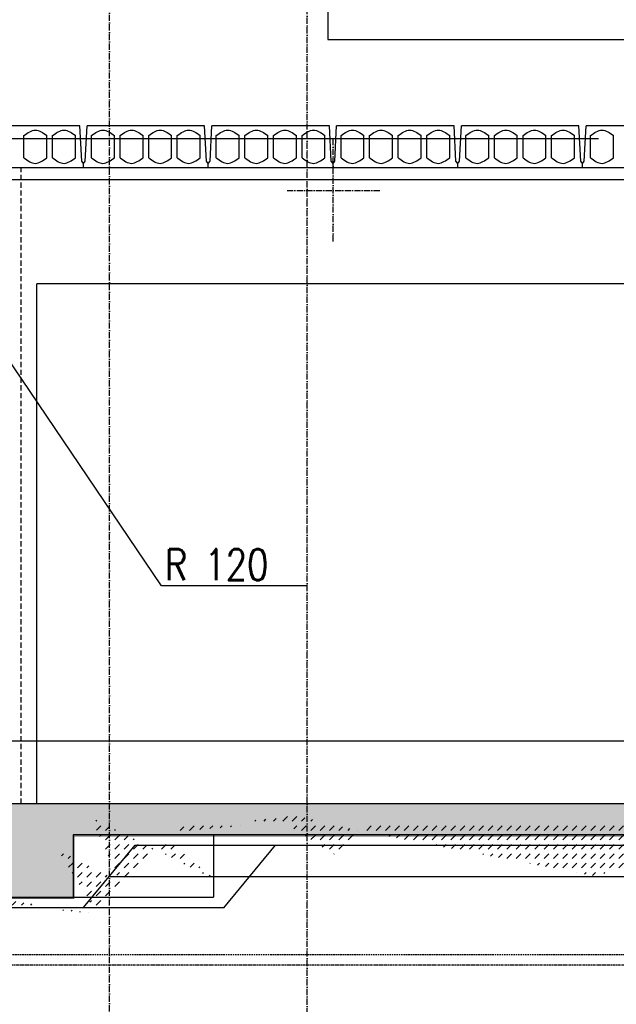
# Model space of a CAD drawing. Header units: centimetres. Extents: x 657501712 to 657529232, y 555122765 to 555182979.
# Tile 62 of 77: x 657507746 to 657508320, y 555123604 to 555124551. Entities that reach past the tile are written whole.
import ezdxf

# ---------------------------------------------------------------- set-up
doc = ezdxf.new("R2010")
doc.units = ezdxf.units.CM
doc.header["$LTSCALE"] = 0.1
for name, pattern in [('ZKZOK_PW_06_00_300$0$ACAD_ISO04W100', [30.5, 24, -3, 0.5, -3]), ('ZKZOK_PW_06_00_300$0$ACAD_ISO10W100', [18.5, 12, -3, 0.5, -3]), ('ZKZOK_PW_06_00_300$0$DASHED', [0.75, 0.5, -0.25])]:
    doc.linetypes.add(name, pattern=pattern)
for name, color, linetype in [('xrefs', 7, 'Continuous'), ('ZKZOK_PW_06_00_300$0$A_GB_100T', 2, 'Continuous'), ('ZKZOK_PW_06_00_300$0$A_GB_102T', 2, 'Continuous'), ('ZKZOK_PW_06_00_300$0$A_GB_300L', 1, 'Continuous'), ('ZKZOK_PW_06_00_300$0$G_GB_030L', 7, 'ZKZOK_PW_06_00_300$0$ACAD_ISO04W100'), ('ZKZOK_PW_06_00_300$0$S_GB_301L', 1, 'Continuous'), ('ZKZOK_PW_06_00_300$0$S_GB_302L', 2, 'Continuous'), ('ZKZOK_PW_06_00_300$0$S_GB_303L', 3, 'Continuous'), ('ZKZOK_PW_06_00_300$0$S_GB_309H', 9, 'Continuous'), ('ZKZOK_PW_06_00_300$0$S_GB_309L', 9, 'Continuous'), ('ZKZOK_PW_06_00_300$0$S_GB_409H', 9, 'Continuous')]:
    doc.layers.add(name, color=color, linetype=linetype)
doc.styles.add('ZKZOK_PW_06_00_300$0$ROMANS', font='romans.shx', dxfattribs={"width": 0.8})
pattern_1 = [(44.99999999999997, (-736443.4490041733, 384606.1454992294), (3.907985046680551e-14, 89.80256121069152), [63.5, -63.5])]

# ---------------------------------------------------------------- blocks, each defined once
blk = doc.blocks.new('wer')
at = {"layer": 'ZKZOK_PW_06_00_300$0$S_GB_309H'}
h = blk.add_hatch(dxfattribs=at)
h.set_pattern_fill('ANSI33', color=251, scale=20, angle=360.079835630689, style=0)
h.set_pattern_definition([(37.00000000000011, (-16312.64784622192, 37584.72996616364), (-76.43050794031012, 101.4267097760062), []), (37.00000000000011, (-16223.71919822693, 37572.23186016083), (-76.43050794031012, 101.4267097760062), [63.49999999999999, -31.74999999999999])])
edge = h.paths.add_edge_path()
edge.add_line((-13250.02553939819, 9.5367431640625e-07), (-13250.02553915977, -899.999999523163))
edge.add_line((-13250.02553939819, -900), (-11950.00165641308, -899.9299621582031))
edge.add_line((-11950.00165748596, -899.9299621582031), (-11950.03391873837, -301.0897971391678))
edge.add_line((-11950.03391838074, -301.0897970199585), (-650.0000078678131, -300.4702455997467))
edge.add_line((-650.0000085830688, -300.4702453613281), (-650.0000079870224, -900.0000004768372))
edge.add_line((-650.0000076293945, -900.0000009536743), (650.0111616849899, -899.9999997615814))
edge.add_line((650.0111608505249, -899.9999990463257), (649.9786992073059, -299.9999979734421))
edge.add_line((649.9786987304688, -299.9999980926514), (8178.614531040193, -300.407612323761))
edge.add_line((8178.614532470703, -300.4076128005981), (8178.614534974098, -0.03445076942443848))
edge.add_line((8178.614534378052, -0.03445053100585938), (-13250.02553737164, 2.026557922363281e-06))
h = blk.add_hatch(dxfattribs=at)
h.set_pattern_fill('DASH', color=251, scale=20, angle=44.99999999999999)
h.set_pattern_definition(pattern_1)
h.paths.add_polyline_path([(-660.0067873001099, -310.1564102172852), (-1700.250646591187, -310.1564111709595), (-1700.250641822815, -400.5322122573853), (-1246.956371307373, -400.507791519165), (-1081.587133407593, -599.9999990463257), (-660.0067873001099, -600)])
h.paths.add_polyline_path([(-660.0067873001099, -600), (-1081.587133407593, -599.9999990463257), (-909.5073575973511, -807.5874261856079), (-660.0067873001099, -808.8324384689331)])
h.paths.add_polyline_path([(0.02553653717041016, -910.066614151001), (-660.0067882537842, -910.0666151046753), (-660.0067873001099, -808.8324384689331), (-909.5073575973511, -807.5874261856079), (-750.0067882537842, -999.9999990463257), (0.02553558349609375, -999.9999980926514)])
h.paths.add_polyline_path([(902.0648937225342, -816.6272077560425), (660.057861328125, -815.4195890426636), (660.0578603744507, -910.0666151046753), (0.02553653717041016, -910.066614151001), (0.02553558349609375, -999.9999980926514), (750.057861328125, -999.9999990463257)])
h.paths.add_polyline_path([(1000, -698.4837703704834), (1000, -599.9999980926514), (660.057861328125, -599.9999990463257), (660.057861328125, -815.4195890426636), (902.0648937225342, -816.6272077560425)])
h.paths.add_polyline_path([(1000, -310.1564102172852), (660.057861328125, -310.1564102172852), (660.057861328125, -599.9999990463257), (1000, -599.9999980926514)])
h.paths.add_polyline_path([(1600, -310.1564102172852), (1000, -310.1564102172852), (1000, -599.9999980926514), (1081.638206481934, -599.9999980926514), (1247.11882686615, -400.3734254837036), (1600.000000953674, -400.3544149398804)])
h.paths.add_polyline_path([(2785.000438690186, -310.1564102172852), (1699.749353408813, -310.1564102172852), (1699.749357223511, -400.3490419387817), (2785.00443649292, -400.2905740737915)])
h.paths.add_polyline_path([(-1700.250646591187, -310.1564111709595), (-3540.250646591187, -310.1564111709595), (-3540.250642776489, -400.6313400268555), (-1700.250641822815, -400.5322122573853)])
h = blk.add_hatch(dxfattribs=at)
h.set_pattern_fill('DASH', color=251, scale=20, angle=44.99999999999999)
h.set_pattern_definition(pattern_1)
h.paths.add_polyline_path([(3539.749353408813, -310.1564111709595), (2985.000469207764, -310.1564102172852), (2985.004753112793, -400.2797994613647), (3539.749357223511, -400.2499132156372)])
h.paths.add_polyline_path([(2985.000469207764, -310.1564102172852), (2785.000438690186, -310.1564102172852), (2785.00443649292, -400.2905740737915), (2985.004753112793, -400.2797994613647)])
h.paths.add_polyline_path([(5379.749353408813, -310.1564111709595), (3539.749353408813, -310.1564111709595), (3539.749357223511, -400.2499132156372), (5379.749357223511, -400.1507844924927)])
h.paths.add_polyline_path([(7219.749353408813, -310.1564102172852), (5379.749353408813, -310.1564111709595), (5379.749357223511, -400.1507844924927), (7219.749358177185, -400.0516586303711)])
h.paths.add_polyline_path([(8178.614540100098, -310.1564102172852), (7219.749353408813, -310.1564102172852), (7219.749358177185, -400.0516586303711), (8178.614540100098, -399.9999990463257)])
at = {"layer": 'ZKZOK_PW_06_00_300$0$A_GB_102T', "color": 251, "linetype": 'Continuous'}
blk.add_lwpolyline([(2901.124338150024, 2094.279101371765), (1499.9967212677, 2094.279095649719), (4.327919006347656, 4312.988541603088)], dxfattribs=at)
at = {"layer": 'ZKZOK_PW_06_00_300$0$A_GB_300L', "color": 251}
for p, q in [((3099.974729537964, 7350.000285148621), (37549.97447013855, 7350.000111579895)), ((-12350.0255317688, 6400.000276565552), (5704.974464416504, 6400.000276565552))]:
    blk.add_line(p, q, dxfattribs=at)
blk.add_lwpolyline([(-12845.02540969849, 10250.00028610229), (3099.974729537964, 9460.000283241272), (3099.974729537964, 7350.000285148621)], dxfattribs=at)
at = {"layer": 'ZKZOK_PW_06_00_300$0$G_GB_030L', "color": 251, "linetype": 'ZKZOK_PW_06_00_300$0$ACAD_ISO10W100', "ltscale": 50}
for p, q in [((2899.97446346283, -7945.887769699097), (2899.974464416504, 12344.07594203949)), ((2899.97446346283, -7945.887769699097), (2899.974464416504, 12344.07594299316)), ((999.9999942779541, -5420.179937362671), (999.9999942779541, 7857.376205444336)), ((999.9999942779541, -5420.179937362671), (999.9999942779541, 7857.376205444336)), ((3149.974460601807, 5408.218810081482), (3149.974460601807, 6391.781191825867)), ((2707.918962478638, 5900.000000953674), (3617.705748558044, 5900.000000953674))]:
    blk.add_line(p, q, dxfattribs=at)
at = {"layer": 'ZKZOK_PW_06_00_300$0$S_GB_301L', "color": 251, "linetype": 'ZKZOK_PW_06_00_300$0$DASHED', "ltscale": 1000}
for p, q in [((149.9999933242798, 0), (149.9999933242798, 6120)), ((149.9999942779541, 0), (149.9999933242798, 6120)), ((149.9999914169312, 9.5367431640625e-07), (149.9999914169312, 6120.000000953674)), ((39949.97447013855, 599.9999914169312), (-12750.02553939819, 600)), ((37649.97445869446, 600.0000009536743), (-12750.02554130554, 600))]:
    blk.add_line(p, q, dxfattribs=at)
at = {"layer": 'ZKZOK_PW_06_00_300$0$S_GB_301L', "color": 251, "linetype": 'ZKZOK_PW_06_00_300$0$DASHED', "ltscale": 300}
blk.add_line((-13250.02554225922, -1449.999999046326), (37049.99999141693, -1450), dxfattribs=at)
at = {"layer": 'ZKZOK_PW_06_00_300$0$S_GB_301L', "color": 251, "linetype": 'ZKZOK_PW_06_00_300$0$DASHED', "ltscale": 150, "const_width": 5}
blk.add_lwpolyline([(-13260.02554130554, 9.5367431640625e-07), (-13260.02554225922, -907.9768190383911), (-11939.99820709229, -907.9768180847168), (-11940.03041553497, -310.1564102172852), (-660.0067958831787, -310.1564102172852), (-660.006796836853, -910.0666151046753), (660.0578527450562, -910.0666151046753), (660.0578517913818, -310.1564111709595), (8178.614530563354, -310.1564102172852)], dxfattribs=at)
at = {"layer": 'ZKZOK_PW_06_00_300$0$S_GB_302L', "color": 251, "linetype": 'Continuous'}
for p, q in [((8178.614530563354, 6000), (-12450.02554225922, 6000.000000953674)), ((299.9999933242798, 0), (299.9999933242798, 5000)), ((299.9999942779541, 0), (299.9999942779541, 5000)), ((8178.614530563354, 5000.000001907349), (299.9999914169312, 5000.000000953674)), ((299.9999914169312, 0), (299.9999914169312, 5000.000000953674)), ((2000.041790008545, -300.3345184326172), (2000.025527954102, -899.9999990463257)), ((-1999.974472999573, -899.9999990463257), (2000.025527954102, -899.9999990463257))]:
    blk.add_line(p, q, dxfattribs=at)
at = {"layer": 'ZKZOK_PW_06_00_300$0$S_GB_303L', "color": 251}
for p, q in [((8178.614530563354, 0), (-12450.02554130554, 0)), ((8178.614530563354, -300), (649.9788608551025, -299.9999980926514)), ((8178.614530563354, -299.9999990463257), (649.9788608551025, -299.9999980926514)), ((649.9788599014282, -300.4076108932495), (650.0111618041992, -899.9999990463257))]:
    blk.add_line(p, q, dxfattribs=at)
at = {"layer": 'ZKZOK_PW_06_00_300$0$S_GB_309L', "color": 251, "linetype": 'Continuous'}
for p, q in [((714.8309917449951, 6520), (-414.8820743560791, 6520.000000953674)), ((732.6321487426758, 6181.928907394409), (714.8309917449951, 6520)), ((732.6321487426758, 6181.928906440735), (714.8309917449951, 6520)), ((732.6321487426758, 6181.928906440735), (714.8309907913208, 6520)), ((732.6321487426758, 6181.928906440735), (714.8309907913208, 6520)), ((767.3167686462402, 6181.928907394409), (785.1179256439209, 6520)), ((767.3167686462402, 6181.928907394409), (785.1179256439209, 6520)), ((1914.830990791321, 6520.000000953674), (785.1179256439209, 6520)), ((1932.632150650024, 6181.928907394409), (1914.830990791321, 6520.000000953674)), ((1932.632150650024, 6181.928907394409), (1914.830990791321, 6520.000000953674)), ((1932.632150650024, 6181.928908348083), (1914.830990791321, 6520.000000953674)), ((1932.632150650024, 6181.928908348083), (1914.830990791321, 6520.000000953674)), ((1967.31676864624, 6181.928907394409), (1985.117925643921, 6520.000000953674)), ((1967.31676864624, 6181.928907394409), (1985.117925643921, 6520.000000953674)), ((3114.830991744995, 6520), (1985.117925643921, 6520.000000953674)), ((3132.632148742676, 6181.928907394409), (3114.830991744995, 6520)), ((3132.632148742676, 6181.928907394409), (3114.830991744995, 6520)), ((3167.316767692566, 6181.928906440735), (3185.117925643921, 6520)), ((4314.830990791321, 6520.000000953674), (3185.117925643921, 6520)), ((4332.632148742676, 6181.928908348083), (4314.830990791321, 6520.000000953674)), ((4332.632148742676, 6181.928908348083), (4314.830990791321, 6520.000000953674)), ((4367.31676864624, 6181.928908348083), (4385.117925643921, 6520.000000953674)), ((5514.830991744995, 6520), (4385.117925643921, 6520.000000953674)), ((5532.632150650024, 6181.928907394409), (5514.830991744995, 6520)), ((5532.632150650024, 6181.928907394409), (5514.830991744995, 6520)), ((5567.31676864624, 6181.928907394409), (5585.117925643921, 6520)), ((6714.830990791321, 6520.000000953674), (5585.117925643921, 6520)), ((177.474458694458, 6211.460507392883), (177.474458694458, 6428.539492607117)), ((397.474458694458, 6212.320811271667), (397.474458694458, 6427.679188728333)), ((452.474458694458, 6211.460506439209), (452.474458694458, 6428.539492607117)), ((672.474458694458, 6212.320811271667), (672.474458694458, 6427.679188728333)), ((672.474458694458, 6212.320811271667), (672.474458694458, 6427.679188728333)), ((827.4744577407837, 6211.460506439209), (827.474458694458, 6428.539492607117)), ((1047.474458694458, 6212.320811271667), (1047.474458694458, 6427.679188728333)), ((1102.474458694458, 6211.460506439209), (1102.474458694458, 6428.539492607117)), ((1322.474458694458, 6212.320811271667), (1322.474458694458, 6427.679190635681)), ((1377.474458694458, 6211.460507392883), (1377.474458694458, 6428.539492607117)), ((1597.474458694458, 6212.320811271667), (1597.474458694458, 6427.679188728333)), ((1652.474457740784, 6211.460507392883), (1652.474458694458, 6428.539492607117)), ((1872.474458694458, 6212.320811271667), (1872.474458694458, 6427.679188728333)), ((1872.474458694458, 6212.320811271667), (1872.474458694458, 6427.679188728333)), ((2027.474458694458, 6211.460507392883), (2027.474458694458, 6428.539492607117)), ((2247.474458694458, 6212.320811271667), (2247.474458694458, 6427.679188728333)), ((2302.474458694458, 6211.460507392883), (2302.474457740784, 6428.539492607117)), ((2522.474458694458, 6212.320811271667), (2522.474458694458, 6427.679188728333)), ((2577.474457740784, 6211.460506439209), (2577.474458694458, 6428.539492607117)), ((2797.474457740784, 6212.320811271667), (2797.474457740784, 6427.679188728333)), ((2852.474458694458, 6211.460506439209), (2852.474458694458, 6428.539492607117)), ((3072.474458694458, 6212.320811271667), (3072.474458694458, 6427.679190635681)), ((3227.474458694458, 6211.460507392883), (3227.474458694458, 6428.539492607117)), ((3447.474457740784, 6212.320811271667), (3447.474458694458, 6427.679188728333)), ((3502.474458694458, 6211.460506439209), (3502.474460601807, 6428.539492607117)), ((3722.474457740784, 6212.320811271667), (3722.474458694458, 6427.679188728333)), ((3777.474460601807, 6211.460507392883), (3777.474458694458, 6428.539494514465)), ((3997.474458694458, 6212.320811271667), (3997.474458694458, 6427.679188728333)), ((4052.474458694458, 6211.460507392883), (4052.474458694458, 6428.539492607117)), ((4272.474457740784, 6212.320811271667), (4272.474458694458, 6427.679188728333)), ((4427.474458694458, 6211.460507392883), (4427.474458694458, 6428.539494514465)), ((4647.474458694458, 6212.320811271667), (4647.474458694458, 6427.679188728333)), ((4702.474458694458, 6211.460509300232), (4702.474458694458, 6428.539492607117)), ((4922.474458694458, 6212.320811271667), (4922.474460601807, 6427.679188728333)), ((4977.474458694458, 6211.460506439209), (4977.474458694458, 6428.539492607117)), ((5197.474458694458, 6212.320811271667), (5197.474458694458, 6427.679190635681)), ((5252.474458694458, 6211.460507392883), (5252.474458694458, 6428.539492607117)), ((5472.474458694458, 6212.320811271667), (5472.474458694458, 6427.679188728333)), ((5627.474458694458, 6211.460506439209), (5627.474458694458, 6428.539492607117)), ((5847.474458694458, 6212.320811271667), (5847.474458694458, 6427.679190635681)), ((749.974458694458, 6160.000000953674), (732.6321487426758, 6181.928907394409)), ((749.974458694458, 6160.000000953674), (732.6321487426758, 6181.928906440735)), ((749.974458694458, 6160.000000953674), (732.6321487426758, 6181.928906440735)), ((749.974458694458, 6160.000000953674), (732.6321487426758, 6181.928906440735)), ((749.974458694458, 6160.000000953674), (767.3167686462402, 6181.928907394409)), ((749.974458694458, 6160.000000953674), (767.3167686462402, 6181.928907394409)), ((749.974458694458, 6120.000000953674), (749.974458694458, 6160.000000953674)), ((749.974458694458, 6120.000000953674), (749.974458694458, 6160.000000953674)), ((749.974458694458, 6120.000000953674), (749.974458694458, 6160.000000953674)), ((749.974458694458, 6120.000000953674), (749.974458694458, 6160.000000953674)), ((1949.974458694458, 6160), (1932.632150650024, 6181.928907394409)), ((1949.974458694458, 6160), (1932.632150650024, 6181.928907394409)), ((1949.974458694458, 6160), (1932.632150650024, 6181.928908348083)), ((1949.974458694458, 6160), (1932.632150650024, 6181.928908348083)), ((1949.974458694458, 6160), (1967.31676864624, 6181.928907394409)), ((1949.974458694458, 6160), (1967.31676864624, 6181.928907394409)), ((1949.974457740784, 6120.000000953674), (1949.974458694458, 6160)), ((1949.974457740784, 6120.000000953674), (1949.974458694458, 6160)), ((1949.974457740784, 6120.000000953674), (1949.974458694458, 6160)), ((1949.974457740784, 6120.000000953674), (1949.974458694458, 6160)), ((3149.974458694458, 6160.000000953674), (3132.632148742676, 6181.928907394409)), ((3149.974458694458, 6160.000000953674), (3132.632148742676, 6181.928907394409)), ((3149.974458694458, 6160.000000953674), (3167.316767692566, 6181.928906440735)), ((3149.974458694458, 6120.000000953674), (3149.974458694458, 6160.000000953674)), ((3149.974458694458, 6120.000000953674), (3149.974458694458, 6160.000000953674)), ((4349.974458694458, 6160), (4332.632148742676, 6181.928908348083)), ((4349.974458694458, 6160), (4332.632148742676, 6181.928908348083)), ((4349.974458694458, 6160), (4367.31676864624, 6181.928908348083)), ((4349.974458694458, 6120.000000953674), (4349.974458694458, 6160)), ((4349.974458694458, 6120.000000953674), (4349.974458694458, 6160)), ((5549.974458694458, 6160.000000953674), (5532.632150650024, 6181.928907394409)), ((5549.974458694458, 6160.000000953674), (5532.632150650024, 6181.928907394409)), ((5549.974458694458, 6160.000000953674), (5567.31676864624, 6181.928907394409)), ((5549.974458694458, 6120), (5549.974458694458, 6160.000000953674)), ((5549.974458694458, 6120), (5549.974458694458, 6160.000000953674)), ((-12450.02554225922, 6120.000000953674), (8178.614530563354, 6120)), ((1247.11882686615, -400.3734254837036), (8178.614540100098, -399.9999990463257)), ((999.0885620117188, -699.5832767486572), (8178.614540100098, -699.1945657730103))]:
    blk.add_line(p, q, dxfattribs=at)
at = {"layer": 'ZKZOK_PW_06_00_300$0$S_GB_309L', "color": 251, "linetype": 'ZKZOK_PW_06_00_300$0$DASHED', "ltscale": 200}
blk.add_line((-13300.02554130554, -1549.999999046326), (36535.54391098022, -1549.999999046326), dxfattribs=at)
at = {"layer": 'ZKZOK_PW_06_00_300$0$S_GB_309L', "color": 251, "linetype": 'Continuous'}
for points in [[(177.474458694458, 6428.539492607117), (287.4744577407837, 6480.000000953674), (397.474458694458, 6427.679188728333)], [(452.474458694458, 6428.539492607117), (562.474458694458, 6480.000000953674), (672.474458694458, 6427.679188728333)], [(827.474458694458, 6428.539492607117), (937.474458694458, 6480), (1047.474458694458, 6427.679188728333)], [(1102.474458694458, 6428.539492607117), (1212.474458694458, 6480.000000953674), (1322.474458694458, 6427.679190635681)], [(1377.474458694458, 6428.539492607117), (1487.474458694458, 6480.000000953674), (1597.474458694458, 6427.679188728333)], [(1652.474458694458, 6428.539492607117), (1762.474458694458, 6480), (1872.474458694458, 6427.679188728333)], [(2027.474458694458, 6428.539492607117), (2137.474458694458, 6480.000001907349), (2247.474458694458, 6427.679188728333)], [(2302.474457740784, 6428.539492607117), (2412.474460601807, 6480), (2522.474458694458, 6427.679188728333)], [(2577.474458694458, 6428.539492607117), (2687.474458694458, 6480.000000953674), (2797.474457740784, 6427.679188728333)], [(2852.474458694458, 6428.539492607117), (2962.474458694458, 6480.000000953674), (3072.474458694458, 6427.679190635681)], [(3227.474458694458, 6428.539492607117), (3337.474458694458, 6480.000000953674), (3447.474458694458, 6427.679188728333)], [(3502.474460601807, 6428.539492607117), (3612.474458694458, 6480.000000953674), (3722.474458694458, 6427.679188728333)], [(3777.474458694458, 6428.539494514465), (3887.474458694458, 6480), (3997.474458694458, 6427.679188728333)], [(4052.474458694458, 6428.539492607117), (4162.474458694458, 6480), (4272.474458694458, 6427.679188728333)], [(4427.474458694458, 6428.539494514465), (4537.474458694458, 6480.000000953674), (4647.474458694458, 6427.679188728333)], [(4702.474458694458, 6428.539492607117), (4812.474457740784, 6480), (4922.474460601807, 6427.679188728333)], [(4977.474458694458, 6428.539492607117), (5087.474458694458, 6480.000000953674), (5197.474458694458, 6427.679190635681)], [(5252.474458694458, 6428.539492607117), (5362.474458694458, 6480.000000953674), (5472.474458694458, 6427.679188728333)], [(5627.474458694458, 6428.539492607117), (5737.474457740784, 6480.000000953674), (5847.474458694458, 6427.679190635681)], [(177.474458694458, 6211.460507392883), (287.474458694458, 6160.000000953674), (397.474458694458, 6212.320811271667)], [(452.474458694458, 6211.460506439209), (562.4744577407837, 6160.000000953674), (672.474458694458, 6212.320811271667)], [(827.4744577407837, 6211.460506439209), (937.474458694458, 6160.000000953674), (1047.474458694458, 6212.320811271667)], [(1102.474458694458, 6211.460506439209), (1212.474460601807, 6160), (1322.474458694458, 6212.320811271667)], [(1377.474458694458, 6211.460507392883), (1487.474458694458, 6160), (1597.474458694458, 6212.320811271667)], [(1652.474457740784, 6211.460507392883), (1762.474458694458, 6160.000000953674), (1872.474458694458, 6212.320811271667)], [(2027.474458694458, 6211.460507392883), (2137.474458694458, 6160.000000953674), (2247.474458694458, 6212.320811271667)], [(2302.474458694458, 6211.460507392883), (2412.474458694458, 6160.000000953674), (2522.474458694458, 6212.320811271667)], [(2577.474457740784, 6211.460506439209), (2687.474458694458, 6160), (2797.474457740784, 6212.320811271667)], [(2852.474458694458, 6211.460506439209), (2962.474458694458, 6160.000000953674), (3072.474458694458, 6212.320811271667)], [(3227.474458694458, 6211.460507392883), (3337.474458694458, 6160.000000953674), (3447.474457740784, 6212.320811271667)], [(3502.474458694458, 6211.460506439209), (3612.474457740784, 6160.000000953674), (3722.474457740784, 6212.320811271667)], [(3777.474460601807, 6211.460507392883), (3887.474458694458, 6160), (3997.474458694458, 6212.320811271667)], [(4052.474458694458, 6211.460507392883), (4162.474458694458, 6160.000000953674), (4272.474457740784, 6212.320811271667)], [(4427.474458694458, 6211.460507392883), (4537.474457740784, 6160), (4647.474458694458, 6212.320811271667)], [(4702.474458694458, 6211.460509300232), (4812.474458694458, 6160.000000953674), (4922.474458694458, 6212.320811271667)], [(4977.474458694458, 6211.460506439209), (5087.474458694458, 6160.000000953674), (5197.474458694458, 6212.320811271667)], [(5252.474458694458, 6211.460507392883), (5362.474457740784, 6160.000000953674), (5472.474458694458, 6212.320811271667)], [(5627.474458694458, 6211.460506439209), (5737.474460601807, 6160), (5847.474458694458, 6212.320811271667)]]:
    blk.add_spline(points, degree=3, dxfattribs=at)
at = {"layer": 'ZKZOK_PW_06_00_300$0$S_GB_409H', "color": 251}
for p, q in [((750.057861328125, -999.9999990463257), (1247.11882686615, -400.3734254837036)), ((2100.072225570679, -1000.036606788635), (2597.133191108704, -400.4100332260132)), ((-2099.981250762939, -999.9999990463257), (2100.102571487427, -999.9999990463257))]:
    blk.add_line(p, q, dxfattribs=at)
at = {"layer": 'ZKZOK_PW_06_00_300$0$A_GB_100T', "color": 251, "style": 'ZKZOK_PW_06_00_300$0$ROMANS', "text_generation_flag": 6, "width": 0.8000000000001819}
blk.add_text('R 120', height=300, rotation=180, dxfattribs=at).set_placement((1531.592100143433, 2149.952954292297))

msp = doc.modelspace()

# ---------------------------------------------------------------- block references
at = {"layer": 'xrefs', "xscale": 0.1, "yscale": 0.1, "zscale": 0.1}
msp.add_blockref('wer', (657507732.19427, 555123796.7207938), dxfattribs=at)

doc.saveas('drawing.dxf')
